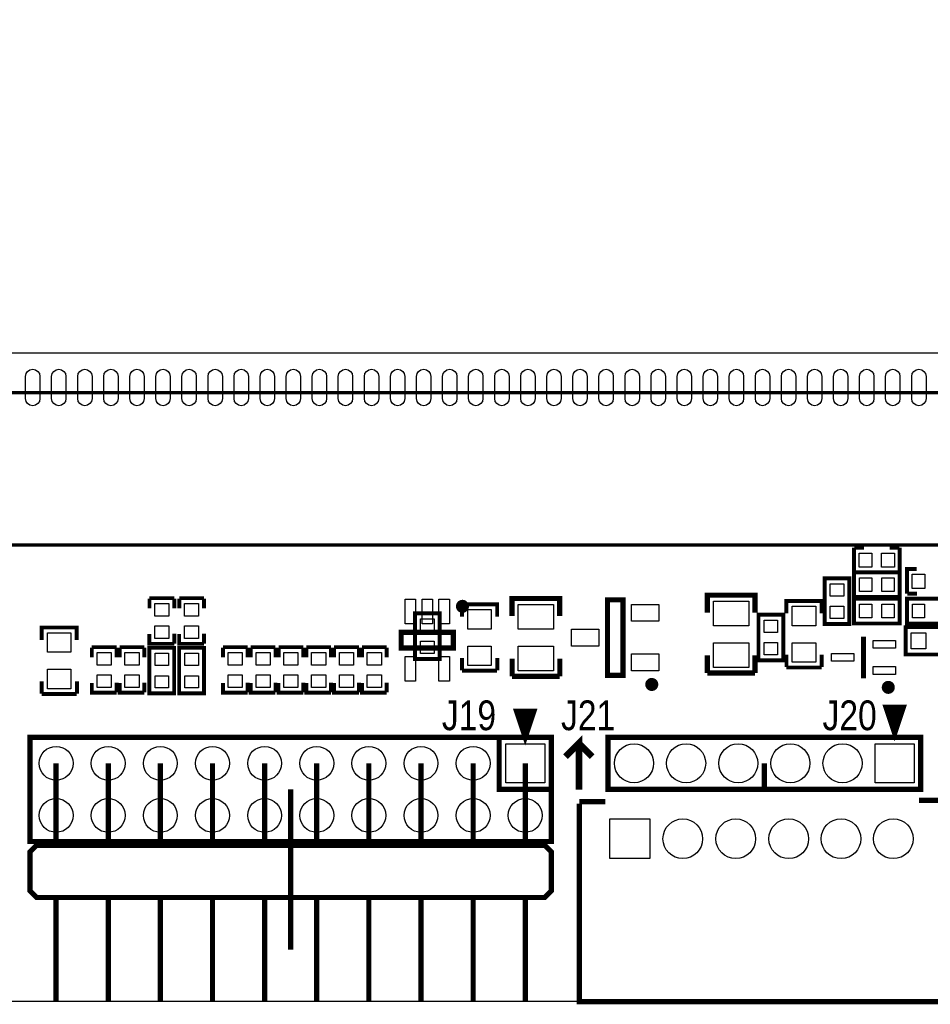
# Model space of a CAD drawing. Extents: x 0 to 360, y -1 to 107.
# Tile 2 of 15: x 56 to 91, y 0 to 38. Entities that reach past the tile are written whole.
import ezdxf
from ezdxf.enums import TextEntityAlignment as Align

# ---------------------------------------------------------------- set-up
doc = ezdxf.new("R2010")
doc.units = 0
doc.header["$MEASUREMENT"] = 0
for name, color, linetype in [('BG_OUTLINE', 6, 'CONTINUOUS'), ('BG_SILKSCREEN_TOP', 7, 'CONTINUOUS'), ('PG_SILKSCREEN_TOP', 7, 'CONTINUOUS'), ('PIN_TOP', 3, 'CONTINUOUS')]:
    doc.layers.add(name, color=color, linetype=linetype)

msp = doc.modelspace()

# ---------------------------------------------------------------- linework, layer by layer
at = {"layer": 'BG_OUTLINE'}
msp.add_lwpolyline([(0, 1.27), (0, 100.838, -0.4142140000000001), (1.27, 102.108), (143.8148, 102.108, -0.4142140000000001), (145.0848, 100.838), (145.0848, 1.27, -0.4142140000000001), (143.8148, 0), (99.822, 0), (99.822, 1.2192), (96.46920000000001, 1.2192), (96.46920000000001, 0), (1.27, 0, -0.4142140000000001), (0, 1.27)], format="xyb", dxfattribs=at)
at = {"layer": 'BG_SILKSCREEN_TOP', "const_width": 0.127}
msp.add_lwpolyline([(29.5656, 17.526), (102.108, 17.526), (102.108, 75.8952), (29.5656, 75.8952), (29.5656, 17.526)], dxfattribs=at)
at = {"layer": 'PG_SILKSCREEN_TOP'}
for points, const_width in [([(35.40760000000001, 23.368), (96.3676, 23.368), (96.3676, 70.104), (35.40760000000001, 70.104), (35.40760000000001, 23.368)], 0.127), ([(87.897995, 17.416805), (87.897995, 16.466795)], 0.150012), ([(88.28689500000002, 17.418406), (87.91188899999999, 17.418406)], 0.150012), ([(89.636905, 17.418406), (89.261899, 17.418406)], 0.150012), ([(89.648005, 17.416805), (89.648005, 16.466795), (89.27299899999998, 16.466795)], 0.150012), ([(89.92999499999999, 15.653995), (89.92999499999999, 16.60400499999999), (90.305001, 16.60400499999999)], 0.150012), ([(86.77399499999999, 14.567002), (86.77399499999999, 16.242005), (87.724005, 16.242005), (87.724005, 14.491995), (86.77399499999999, 14.491995), (86.77399499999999, 14.567002)], 0.150012), ([(87.973002, 16.477005), (89.648005, 16.477005), (89.648005, 15.526995), (87.897995, 15.526995), (87.897995, 16.477005), (87.973002, 16.477005)], 0.150012), ([(88.28689500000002, 16.468395), (87.91188899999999, 16.468395)], 0.150012), ([(61.816005, 15.480005), (60.865995, 15.480005)], 0.150012), ([(60.86759499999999, 15.091105), (60.86759499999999, 15.46611099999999)], 0.150012), ([(61.817606, 15.091105), (61.817606, 15.46611099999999)], 0.150012), ([(62.95900500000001, 15.480005), (62.008995, 15.480005)], 0.150012), ([(62.01059499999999, 15.091105), (62.01059499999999, 15.46611099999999)], 0.150012), ([(62.960606, 15.091105), (62.960606, 15.46611099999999)], 0.150012), ([(76.6064, 14.794992), (76.6064, 15.469997), (74.7776, 15.469997), (74.7776, 14.794992)], 0.2), ([(79.039999, 15.42001), (79.039999, 12.51999), (78.440001, 12.51999), (78.440001, 15.42001), (79.039999, 15.42001)], 0.2), ([(84.0994, 14.921992), (84.0994, 15.596997), (82.27059999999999, 15.596997), (82.27059999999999, 14.921992)], 0.2), ([(89.57299799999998, 14.510995), (87.897995, 14.510995), (87.897995, 15.461005), (89.648005, 15.461005), (89.648005, 14.510995), (89.57299799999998, 14.510995)], 0.150012), ([(90.005002, 15.461005), (91.68000500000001, 15.461005), (91.68000500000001, 14.510995), (89.92999499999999, 14.510995), (89.92999499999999, 15.461005), (90.005002, 15.461005)], 0.150012), ([(89.94109499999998, 15.652394), (90.31610099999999, 15.652394)], 0.150012), ([(74.208005, 14.769998), (74.208005, 15.245004), (72.85799499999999, 15.245004), (72.85799499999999, 14.769998)], 0.150012), ([(86.654005, 14.896998), (86.654005, 15.372004), (85.30399499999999, 15.372004), (85.30399499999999, 14.896998)], 0.150012), ([(72.001405, 14.820798), (72.001405, 13.145795), (71.05139499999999, 13.145795), (71.05139499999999, 14.895805), (72.001405, 14.895805), (72.001405, 14.820798)], 0.150012), ([(84.233995, 13.170002), (84.233995, 14.845005), (85.184005, 14.845005), (85.184005, 13.094995), (84.233995, 13.094995), (84.233995, 13.170002)], 0.150012), ([(58.079005, 13.880998), (58.079005, 14.356004), (56.72899499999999, 14.356004), (56.72899499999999, 13.880998)], 0.150012), ([(89.93080799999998, 14.367993), (91.855798, 14.367993), (91.855798, 13.318007), (89.88079599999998, 13.318007), (89.88079599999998, 14.367993), (89.93080799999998, 14.367993)], 0.150012), ([(61.816005, 13.729995), (60.865995, 13.729995), (60.865995, 14.105001)], 0.150012), ([(61.817606, 13.741095), (61.817606, 14.116101)], 0.150012), ([(62.95900500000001, 13.729995), (62.008995, 13.729995), (62.008995, 14.105001)], 0.150012), ([(62.960606, 13.741095), (62.960606, 14.116101)], 0.150012), ([(70.526402, 14.168399), (72.526398, 14.168399), (72.526398, 13.568401), (70.526402, 13.568401), (70.526402, 14.168399)], 0.2), ([(88.26500000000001, 14.007998), (88.26500000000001, 12.408002)], 0.2), ([(59.606205, 13.600405), (58.656195, 13.600405)], 0.150012), ([(58.65779499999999, 13.211505), (58.65779499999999, 13.586511)], 0.150012), ([(59.607806, 13.211505), (59.607806, 13.586511)], 0.150012), ([(60.673005, 13.600405), (59.722995, 13.600405)], 0.150012), ([(59.72459499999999, 13.211505), (59.72459499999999, 13.586511)], 0.150012), ([(60.674606, 13.211505), (60.674606, 13.586511)], 0.150012), ([(61.816005, 13.499998), (61.816005, 11.824995), (60.865995, 11.824995), (60.865995, 13.575005), (61.816005, 13.575005), (61.816005, 13.499998)], 0.150012), ([(62.008995, 11.900002), (62.008995, 13.575005), (62.95900500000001, 13.575005), (62.95900500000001, 11.824995), (62.008995, 11.824995), (62.008995, 11.900002)], 0.150012), ([(64.635405, 13.600405), (63.68539499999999, 13.600405)], 0.150012), ([(63.68699499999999, 13.211505), (63.68699499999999, 13.586511)], 0.150012), ([(64.637006, 13.211505), (64.637006, 13.586511)], 0.150012), ([(65.702205, 13.600405), (64.752195, 13.600405)], 0.150012), ([(64.753795, 13.211505), (64.753795, 13.586511)], 0.150012), ([(65.703806, 13.211505), (65.703806, 13.586511)], 0.150012), ([(66.769005, 13.600405), (65.818995, 13.600405)], 0.150012), ([(65.82059499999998, 13.211505), (65.82059499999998, 13.586511)], 0.150012), ([(66.770606, 13.211505), (66.770606, 13.586511)], 0.150012), ([(67.83580500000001, 13.600405), (66.885795, 13.600405)], 0.150012), ([(66.887395, 13.211505), (66.887395, 13.586511)], 0.150012), ([(67.837406, 13.211505), (67.837406, 13.586511)], 0.150012), ([(68.90260500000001, 13.600405), (67.952595, 13.600405)], 0.150012), ([(67.954195, 13.211505), (67.954195, 13.586511)], 0.150012), ([(68.904206, 13.211505), (68.904206, 13.586511)], 0.150012), ([(69.969405, 13.600405), (69.01939499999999, 13.600405)], 0.150012), ([(69.020995, 13.211505), (69.020995, 13.586511)], 0.150012), ([(69.971006, 13.211505), (69.971006, 13.586511)], 0.150012), ([(72.86269399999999, 13.184988), (72.86269399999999, 12.710008)], 0.150012), ([(74.212704, 12.710008), (74.212704, 13.184988)], 0.150012), ([(74.78189300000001, 13.158089), (74.78189300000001, 12.483109)], 0.2), ([(76.61069300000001, 12.483109), (76.61069300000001, 13.158089)], 0.2), ([(82.274893, 13.285089), (82.274893, 12.610109)], 0.2), ([(84.103693, 12.610109), (84.103693, 13.285089)], 0.2), ([(85.30869399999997, 13.311988), (85.30869399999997, 12.837008)], 0.150012), ([(86.65870400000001, 12.837008), (86.65870400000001, 13.311988)], 0.150012), ([(86.654005, 12.821996), (85.30399499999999, 12.821996)], 0.150012), ([(74.208005, 12.694996), (72.85799499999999, 12.694996)], 0.150012), ([(74.78189300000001, 12.483109), (76.61069300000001, 12.483109)], 0.2), ([(82.274893, 12.610109), (84.103693, 12.610109)], 0.2), ([(56.73369399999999, 12.295988), (56.73369399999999, 11.821008)], 0.150012), ([(58.08370400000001, 11.821008), (58.08370400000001, 12.295988)], 0.150012), ([(59.606205, 11.850395), (58.656195, 11.850395), (58.656195, 12.225401)], 0.150012), ([(59.607806, 11.861495), (59.607806, 12.236501)], 0.150012), ([(60.673005, 11.850395), (59.722995, 11.850395), (59.722995, 12.225401)], 0.150012), ([(60.674606, 11.861495), (60.674606, 12.236501)], 0.150012), ([(64.635405, 11.850395), (63.68539499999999, 11.850395), (63.68539499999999, 12.225401)], 0.150012), ([(64.637006, 11.861495), (64.637006, 12.236501)], 0.150012), ([(65.702205, 11.850395), (64.752195, 11.850395), (64.752195, 12.225401)], 0.150012), ([(65.703806, 11.861495), (65.703806, 12.236501)], 0.150012), ([(66.769005, 11.850395), (65.818995, 11.850395), (65.818995, 12.225401)], 0.150012), ([(66.770606, 11.861495), (66.770606, 12.236501)], 0.150012), ([(67.83580500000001, 11.850395), (66.885795, 11.850395), (66.885795, 12.225401)], 0.150012), ([(67.837406, 11.861495), (67.837406, 12.236501)], 0.150012), ([(68.90260500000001, 11.850395), (67.952595, 11.850395), (67.952595, 12.225401)], 0.150012), ([(68.904206, 11.861495), (68.904206, 12.236501)], 0.150012), ([(69.969405, 11.850395), (69.01939499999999, 11.850395), (69.01939499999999, 12.225401)], 0.150012), ([(69.971006, 11.861495), (69.971006, 12.236501)], 0.150012), ([(58.079005, 11.805996), (56.72899499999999, 11.805996)], 0.150012), ([(89.4588, 10.29401), (89.12580600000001, 11.294008), (89.791794, 11.294008), (89.4588, 10.29401)], 0.2), ([(89.4588, 10.29401), (89.191795, 11.294008)], 0.2), ([(89.4588, 10.29401), (89.39179499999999, 11.294008)], 0.2), ([(89.4588, 10.29401), (89.591794, 11.294008)], 0.2), ([(75.2856, 10.143998), (74.952606, 11.143996), (75.61859399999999, 11.143996), (75.2856, 10.143998)], 0.2), ([(75.2856, 10.143998), (75.01859499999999, 11.143996)], 0.2), ([(75.2856, 10.143998), (75.218595, 11.143996)], 0.2), ([(75.2856, 10.143998), (75.41859399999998, 11.143996)], 0.2), ([(76.285598, 10.143998), (56.285613, 10.143998), (56.285613, 6.144006), (76.285598, 6.144006), (76.285598, 10.143998)], 0.2), ([(74.28560199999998, 10.143998), (74.28560199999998, 8.144002), (76.285598, 8.144002)], 0.2), ([(77.343, 8.128), (77.343, 9.906), (76.835, 9.398)], 0.254), ([(90.45879799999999, 10.143998), (78.458797, 10.143998), (78.458797, 8.144002), (90.45879799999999, 8.144002), (90.45879799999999, 10.143998)], 0.2), ([(77.343, 9.906), (77.85099999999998, 9.398)], 0.254), ([(57.285611, 9.144), (57.285611, 5.993993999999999)], 0.2), ([(59.28560699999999, 9.144), (59.28560699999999, 5.993993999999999)], 0.2), ([(61.285603, 9.144), (61.285603, 5.993993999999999)], 0.2), ([(63.285599, 9.144), (63.285599, 5.993993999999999)], 0.2), ([(65.285595, 9.144), (65.285595, 5.993993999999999)], 0.2), ([(67.285591, 9.144), (67.285591, 5.993993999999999)], 0.2), ([(69.285612, 9.144), (69.285612, 5.993993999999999)], 0.2), ([(71.285608, 9.144), (71.285608, 5.993993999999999)], 0.2), ([(73.285604, 9.144), (73.285604, 5.993993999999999)], 0.2), ([(75.2856, 9.144), (75.2856, 5.993993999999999)], 0.2), ([(84.45880999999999, 9.144), (84.45880999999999, 8.144002)], 0.2), ([(66.285593, 8.144002), (66.285593, 1.994002)], 0.2), ([(77.364793, 7.673797), (78.359, 7.673797)], 0.2032), ([(77.364793, 7.593813), (77.364793, -0.00061), (91.367407, -0.00061), (91.367407, 7.644613)], 0.2032), ([(90.3986, 7.724597), (91.367407, 7.724597)], 0.2032), ([(76.035611, 5.993993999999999), (56.535599, 5.993993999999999), (56.285613, 5.744006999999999), (56.285613, 4.24401), (56.535599, 3.993998), (76.035611, 3.993998), (76.285598, 4.24401), (76.285598, 5.744006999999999), (76.035611, 5.993993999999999)], 0.2), ([(57.285611, 3.993998), (57.285611, -0.005994)], 0.2), ([(59.28560699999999, 3.993998), (59.28560699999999, -0.005994)], 0.2), ([(61.285603, 3.993998), (61.285603, -0.005994)], 0.2), ([(63.285599, 3.993998), (63.285599, -0.005994)], 0.2), ([(65.285595, 3.993998), (65.285595, -0.005994)], 0.2), ([(67.285591, 3.993998), (67.285591, -0.005994)], 0.2), ([(69.285612, 3.993998), (69.285612, -0.005994)], 0.2), ([(71.285608, 3.993998), (71.285608, -0.005994)], 0.2), ([(73.285604, 3.993998), (73.285604, -0.005994)], 0.2), ([(75.2856, 3.993998), (75.2856, -0.005994)], 0.2)]:
    msp.add_lwpolyline(points, dxfattribs=dict(at, const_width=const_width))
msp.add_lwpolyline([(36.8046, 68.58), (36.8046, 24.892), (94.8436, 24.892), (94.8436, 68.58)], close=True, dxfattribs=at)
at = {"layer": 'PG_SILKSCREEN_TOP', "const_width": 0.250012}
for points in [[(73.001403, 15.168397, 1.000020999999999), (72.751391, 15.168397, 0.999979), (73.001403, 15.168397)], [(80.264991, 12.170004, 0.999971), (80.015004, 12.170004, 1.000029), (80.264991, 12.170004)], [(89.340004, 12.05799, 0.9999819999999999), (89.08999200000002, 12.058015, 1.000018), (89.340004, 12.05799)]]:
    msp.add_lwpolyline(points, format="xyb", dxfattribs=at)
at = {"layer": 'PIN_TOP'}
for points in [[(56.663793, 23.992992), (56.663793, 23.143007, -1), (56.11378199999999, 23.143007), (56.11378199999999, 23.992992, -1)], [(57.663817, 23.992992), (57.663817, 23.143007, -1), (57.113805, 23.143007), (57.113805, 23.992992, -1)], [(58.663815, 23.992992), (58.663815, 23.143007, -1), (58.113803, 23.143007), (58.113803, 23.992992, -1)], [(59.663813, 23.992992), (59.663813, 23.143007, -1), (59.113801, 23.143007), (59.113801, 23.992992, -1)], [(60.663811, 23.992992), (60.663811, 23.143007, -1), (60.113799, 23.143007), (60.113799, 23.992992, -1)], [(61.663809, 23.992992), (61.663809, 23.143007, -1), (61.113797, 23.143007), (61.113797, 23.992992, -1)], [(62.66380699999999, 23.992992), (62.66380699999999, 23.143007, -1), (62.11379499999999, 23.143007), (62.11379499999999, 23.992992, -1)], [(63.663805, 23.992992), (63.663805, 23.143007, -1), (63.11379300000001, 23.143007), (63.11379300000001, 23.992992, -1)], [(64.663803, 23.992992), (64.663803, 23.143007, -1), (64.113791, 23.143007), (64.113791, 23.992992, -1)], [(65.663801, 23.992992), (65.663801, 23.143007, -1), (65.113789, 23.143007), (65.113789, 23.992992, -1)], [(66.66379899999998, 23.992992), (66.66379899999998, 23.143007, -1), (66.113787, 23.143007), (66.113787, 23.992992, -1)], [(67.663797, 23.992992), (67.663797, 23.143007, -1), (67.113785, 23.143007), (67.113785, 23.992992, -1)], [(68.663795, 23.992992), (68.663795, 23.143007, -1), (68.113783, 23.143007), (68.113783, 23.992992, -1)], [(69.663818, 23.992992), (69.663818, 23.143007, -1), (69.11380600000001, 23.143007), (69.11380600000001, 23.992992, -1)], [(70.663816, 23.992992), (70.663816, 23.143007, -1), (70.113804, 23.143007), (70.113804, 23.992992, -1)], [(71.663814, 23.992992), (71.663814, 23.143007, -1), (71.113802, 23.143007), (71.113802, 23.992992, -1)], [(72.663812, 23.992992), (72.663812, 23.143007, -1), (72.1138, 23.143007), (72.1138, 23.992992, -1)], [(73.66381, 23.992992), (73.66381, 23.143007, -1), (73.113798, 23.143007), (73.113798, 23.992992, -1)], [(74.66380799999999, 23.992992), (74.66380799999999, 23.143007, -1), (74.113796, 23.143007), (74.113796, 23.992992, -1)], [(75.66380600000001, 23.992992), (75.66380600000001, 23.143007, -1), (75.113794, 23.143007), (75.113794, 23.992992, -1)], [(76.663804, 23.992992), (76.663804, 23.143007, -1), (76.113792, 23.143007), (76.113792, 23.992992, -1)], [(77.663802, 23.992992), (77.663802, 23.143007, -1), (77.11379, 23.143007), (77.11379, 23.992992, -1)], [(78.6638, 23.992992), (78.6638, 23.143007, -1), (78.11378799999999, 23.143007), (78.11378799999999, 23.992992, -1)], [(79.663798, 23.992992), (79.663798, 23.143007, -1), (79.113786, 23.143007), (79.113786, 23.992992, -1)], [(80.66379599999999, 23.992992), (80.66379599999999, 23.143007, -1), (80.113784, 23.143007), (80.113784, 23.992992, -1)], [(81.663794, 23.992992), (81.663794, 23.143007, -1), (81.113782, 23.143007), (81.113782, 23.992992, -1)], [(82.66381700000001, 23.992992), (82.66381700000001, 23.143007, -1), (82.11380600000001, 23.143007), (82.11380600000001, 23.992992, -1)], [(83.66381500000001, 23.992992), (83.66381500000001, 23.143007, -1), (83.113804, 23.143007), (83.113804, 23.992992, -1)], [(84.663813, 23.992992), (84.663813, 23.143007, -1), (84.113802, 23.143007), (84.113802, 23.992992, -1)], [(85.663811, 23.992992), (85.663811, 23.143007, -1), (85.1138, 23.143007), (85.1138, 23.992992, -1)], [(86.663809, 23.992992), (86.663809, 23.143007, -1), (86.11379799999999, 23.143007), (86.11379799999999, 23.992992, -1)], [(87.66380699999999, 23.992992), (87.66380699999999, 23.143007, -1), (87.113796, 23.143007), (87.113796, 23.992992, -1)], [(88.66380500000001, 23.992992), (88.66380500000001, 23.143007, -1), (88.11379399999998, 23.143007), (88.11379399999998, 23.992992, -1)], [(89.663803, 23.992992), (89.663803, 23.143007, -1), (89.113792, 23.143007), (89.113792, 23.992992, -1)], [(90.663801, 23.992992), (90.663801, 23.143007, -1), (90.11379000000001, 23.143007), (90.11379000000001, 23.992992, -1)]]:
    msp.add_lwpolyline(points, format="xyb", close=True, dxfattribs=at)
for points in [[(88.098008, 17.211802), (88.587999, 17.211802), (88.587999, 16.671798), (88.098008, 16.671798)], [(88.958001, 17.211802), (89.447992, 17.211802), (89.447992, 16.671798), (88.958001, 16.671798)], [(88.578004, 15.742006), (88.108003, 15.742006), (88.108003, 16.261994), (88.578004, 16.261994)], [(89.437997, 15.742006), (88.96799599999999, 15.742006), (88.96799599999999, 16.261994), (89.437997, 16.261994)], [(90.61999899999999, 15.858998), (90.13000799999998, 15.858998), (90.13000799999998, 16.399002), (90.61999899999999, 16.399002)], [(87.50899399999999, 16.031997), (87.50899399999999, 15.561996), (86.98900599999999, 15.561996), (86.98900599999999, 16.031997)], [(61.61100199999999, 15.279992), (61.61100199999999, 14.790001), (61.070998, 14.790001), (61.070998, 15.279992)], [(62.75400199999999, 15.279992), (62.75400199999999, 14.790001), (62.213998, 14.790001), (62.213998, 15.279992)], [(70.676389, 15.443403), (71.076388, 15.443403), (71.076388, 14.493392), (70.676389, 14.493392)], [(71.3264, 15.443403), (71.7264, 15.443403), (71.7264, 14.493392), (71.3264, 14.493392)], [(71.976412, 15.443403), (72.376411, 15.443403), (72.376411, 14.493392), (71.976412, 14.493392)], [(75.016995, 14.294993), (75.016995, 15.245004), (76.367005, 15.245004), (76.367005, 14.294993)], [(80.41501600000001, 15.245016), (80.41501600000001, 14.595005), (79.36500500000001, 14.595005), (79.36500500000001, 15.245016)], [(82.50999499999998, 14.421993), (82.50999499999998, 15.372004), (83.86000499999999, 15.372004), (83.86000499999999, 14.421993)], [(85.52898799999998, 14.421993), (85.52898799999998, 15.172004), (86.428986, 15.172004), (86.428986, 14.421993)], [(87.50899399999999, 15.172004), (87.50899399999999, 14.702003), (86.98900599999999, 14.702003), (86.98900599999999, 15.172004)], [(88.108003, 15.245994), (88.578004, 15.245994), (88.578004, 14.726006), (88.108003, 14.726006)], [(88.96799599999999, 15.245994), (89.437997, 15.245994), (89.437997, 14.726006), (88.96799599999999, 14.726006)], [(90.610004, 14.726006), (90.14000300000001, 14.726006), (90.14000300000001, 15.245994), (90.610004, 15.245994)], [(73.082988, 14.294993), (73.082988, 15.045004), (73.982986, 15.045004), (73.982986, 14.294993)], [(61.61100199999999, 14.419999), (61.61100199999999, 13.930008), (61.070998, 13.930008), (61.070998, 14.419999)], [(62.75400199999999, 14.419999), (62.75400199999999, 13.930008), (62.213998, 13.930008), (62.213998, 14.419999)], [(71.266406, 14.215796), (71.266406, 14.685797), (71.786394, 14.685797), (71.786394, 14.215796)], [(84.968994, 14.634997), (84.968994, 14.164996), (84.44900600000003, 14.164996), (84.44900600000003, 14.634997)], [(56.953988, 13.405993), (56.953988, 14.156004), (57.853986, 14.156004), (57.853986, 13.405993)], [(78.114995, 14.295006), (78.114995, 13.644994), (77.064984, 13.644994), (77.064984, 14.295006)], [(90.660792, 13.533006), (90.09078999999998, 13.533006), (90.09078999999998, 14.152994), (90.660792, 14.152994)], [(71.266406, 13.355803), (71.266406, 13.825804), (71.786394, 13.825804), (71.786394, 13.355803)], [(73.082988, 12.894996), (73.082988, 13.645007), (73.982986, 13.645007), (73.982986, 12.894996)], [(75.016995, 12.694996), (75.016995, 13.645007), (76.367005, 13.645007), (76.367005, 12.694996)], [(82.50999499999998, 12.821996), (82.50999499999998, 13.772007), (83.86000499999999, 13.772007), (83.86000499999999, 12.821996)], [(84.968994, 13.775004), (84.968994, 13.305003), (84.44900600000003, 13.305003), (84.44900600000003, 13.775004)], [(85.52898799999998, 13.021996), (85.52898799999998, 13.772007), (86.428986, 13.772007), (86.428986, 13.021996)], [(89.490004, 13.857999), (89.490004, 13.557999), (88.639993, 13.557999), (88.639993, 13.857999)], [(59.401202, 13.400392), (59.401202, 12.910401), (58.861198, 12.910401), (58.861198, 13.400392)], [(60.46800199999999, 13.400392), (60.46800199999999, 12.910401), (59.927998, 12.910401), (59.927998, 13.400392)], [(61.081006, 12.894996), (61.081006, 13.364997), (61.600994, 13.364997), (61.600994, 12.894996)], [(62.743994, 13.364997), (62.743994, 12.894996), (62.224006, 12.894996), (62.224006, 13.364997)], [(64.430402, 13.400392), (64.430402, 12.910401), (63.89039799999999, 12.910401), (63.89039799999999, 13.400392)], [(65.497202, 13.400392), (65.497202, 12.910401), (64.95719799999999, 12.910401), (64.95719799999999, 13.400392)], [(66.564002, 13.400392), (66.564002, 12.910401), (66.02399799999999, 12.910401), (66.02399799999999, 13.400392)], [(67.630802, 13.400392), (67.630802, 12.910401), (67.09079799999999, 12.910401), (67.09079799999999, 13.400392)], [(68.697602, 13.400392), (68.697602, 12.910401), (68.157598, 12.910401), (68.157598, 13.400392)], [(69.764402, 13.400392), (69.764402, 12.910401), (69.224398, 12.910401), (69.224398, 13.400392)], [(70.676389, 13.243408), (71.076388, 13.243408), (71.076388, 12.293397), (70.676389, 12.293397)], [(71.976412, 13.243408), (72.376411, 13.243408), (72.376411, 12.293397), (71.976412, 12.293397)], [(80.41501600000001, 13.344995), (80.41501600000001, 12.694983), (79.36500500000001, 12.694983), (79.36500500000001, 13.344995)], [(87.890007, 13.358), (87.890007, 13.058), (87.03999600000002, 13.058), (87.03999600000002, 13.358)], [(89.490004, 12.858001), (89.490004, 12.558001), (88.639993, 12.558001), (88.639993, 12.858001)], [(56.953988, 12.005996), (56.953988, 12.756007), (57.853986, 12.756007), (57.853986, 12.005996)], [(59.401202, 12.540399), (59.401202, 12.050408), (58.861198, 12.050408), (58.861198, 12.540399)], [(60.46800199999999, 12.540399), (60.46800199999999, 12.050408), (59.927998, 12.050408), (59.927998, 12.540399)], [(61.081006, 12.035003), (61.081006, 12.505004), (61.600994, 12.505004), (61.600994, 12.035003)], [(62.743994, 12.505004), (62.743994, 12.035003), (62.224006, 12.035003), (62.224006, 12.505004)], [(64.430402, 12.540399), (64.430402, 12.050408), (63.89039799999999, 12.050408), (63.89039799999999, 12.540399)], [(65.497202, 12.540399), (65.497202, 12.050408), (64.95719799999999, 12.050408), (64.95719799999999, 12.540399)], [(66.564002, 12.540399), (66.564002, 12.050408), (66.02399799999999, 12.050408), (66.02399799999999, 12.540399)], [(67.630802, 12.540399), (67.630802, 12.050408), (67.09079799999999, 12.050408), (67.09079799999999, 12.540399)], [(68.697602, 12.540399), (68.697602, 12.050408), (68.157598, 12.050408), (68.157598, 12.540399)], [(69.764402, 12.540399), (69.764402, 12.050408), (69.224398, 12.050408), (69.224398, 12.540399)], [(76.035599, 9.893998), (76.035599, 8.394001), (74.535601, 8.394001), (74.535601, 9.893998)], [(90.208799, 9.893998), (90.208799, 8.394001), (88.708801, 8.394001), (88.708801, 9.893998)], [(80.0608, 7.010399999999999), (80.0608, 5.486399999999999), (78.5368, 5.486399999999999), (78.5368, 7.010399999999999)]]:
    msp.add_lwpolyline(points, close=True, dxfattribs=at)
for centre, radius in [((79.458795, 9.144), 0.749999), ((81.458791, 9.144), 0.749999), ((83.458812, 9.144), 0.749999), ((85.45880799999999, 9.144), 0.749999), ((87.458804, 9.144), 0.749999), ((57.285611, 9.144), 0.6499990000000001), ((59.28560699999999, 9.144), 0.6499990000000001), ((61.285603, 9.144), 0.6499990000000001), ((63.285599, 9.144), 0.6499990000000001), ((65.285595, 9.144), 0.6499990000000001), ((67.285591, 9.144), 0.6499990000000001), ((69.285612, 9.144), 0.6499990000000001), ((71.285608, 9.144), 0.6499990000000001), ((73.285604, 9.144), 0.6499990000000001), ((57.285611, 7.144003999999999), 0.6499990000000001), ((59.28560699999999, 7.144003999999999), 0.6499990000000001), ((61.285603, 7.144003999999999), 0.6499990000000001), ((63.285599, 7.144003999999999), 0.6499990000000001), ((65.285595, 7.144003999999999), 0.6499990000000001), ((67.285591, 7.144003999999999), 0.6499990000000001), ((69.285612, 7.144003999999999), 0.6499990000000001), ((71.285608, 7.144003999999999), 0.6499990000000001), ((73.285604, 7.144003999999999), 0.6499990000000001), ((75.2856, 7.144003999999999), 0.6499990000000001), ((81.3308, 6.2484), 0.762), ((83.3628, 6.2484), 0.762), ((85.3948, 6.2484), 0.762), ((87.4014, 6.2484), 0.762), ((89.40800000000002, 6.2484), 0.762)]:
    msp.add_circle(centre, radius, dxfattribs=at)

# ---------------------------------------------------------------- texts
at = {"layer": 'PG_SILKSCREEN_TOP', "width": 0.844444}
for s, p in [('J19', (74.168, 10.414)), ('J21', (78.74, 10.414)), ('J20', (88.773, 10.414))]:
    msp.add_text(s, height=1.143, dxfattribs=at).set_placement(p, align=Align.RIGHT)

doc.saveas('drawing.dxf')
